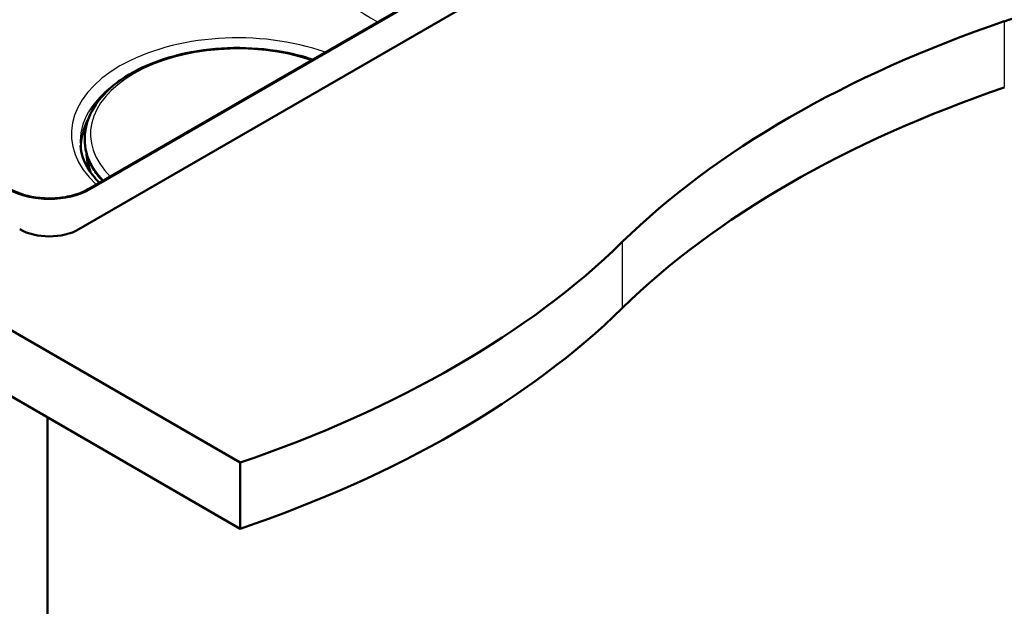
# Model space of a CAD drawing. Header units: millimetres. Extents: x 100 to 2000, y 93 to 2870.
# Tile 5 of 8: x 1344 to 1709, y 1288 to 1505. Entities that reach past the tile are written whole.
import ezdxf

# ---------------------------------------------------------------- set-up
doc = ezdxf.new("R2010")
doc.units = ezdxf.units.MM
doc.header["$LTSCALE"] = 10
doc.layers.add('Visible Edges(ISO)', color=7, linetype='Continuous', lineweight=50)
doc.layers.add('Visible Tangent Edges(ISO)', color=7, linetype='Continuous', lineweight=25)

msp = doc.modelspace()

# ---------------------------------------------------------------- linework, layer by layer
at = {"layer": 'Visible Edges(ISO)'}
for p, q in [((930.99, 1626.84), (1425.97, 1341.07)), ((1700.68, 1620.51), (1366.22, 1427.41)), ((1673.64, 1617.76), (1369.65, 1442.25)), ((1425.97, 1316.57), (930.99, 1602.34)), ((1380.66, 1481.91), (1380.66, 1481.9)), ((1382.19, 1483), (1380.87, 1482.24)), ((1368.41, 1462.2), (1368.39, 1461.89)), ((1354.55, 1357.8), (1354.55, 752.78)), ((1425.97, 1341.07), (1425.97, 1316.57))]:
    msp.add_line(p, q, dxfattribs=at)
for centre, major_axis, start_param, end_param in [((1505.66, 1703.3), (400, 0), 5.245107, 5.750467), ((1911.96, 1305.43), (400, 0), 2.103514, 2.608875), ((1911.96, 1280.93), (-400, 0), 5.245107, 5.750467), ((1355.26, 1433.74), (-15.5, 0), 0.785398, 2.356194), ((1222.82, 1540), (400, 0), 5.245107, 5.750467), ((1222.82, 1515.51), (-400, 0), 2.103514, 2.608875)]:
    msp.add_ellipse(centre, major_axis=major_axis, ratio=0.57735, start_param=start_param, end_param=end_param, dxfattribs=at)
for points, knots in [([(1368.41, 1462.2), (1368.63, 1465.69), (1369.77, 1469.14), (1373.74, 1475.74), (1376.66, 1478.86), (1384.03, 1484.48), (1388.55, 1486.95), (1398.66, 1490.91), (1404.25, 1492.41), (1415.92, 1494.27), (1422, 1494.65), (1434.05, 1494.27), (1440.02, 1493.51), (1448.08, 1491.65), (1450.46, 1490.99), (1452.75, 1490.23)], [3.964057, 3.964057, 3.964057, 3.964057, 4.261716, 4.261716, 4.575412, 4.575412, 4.901008, 4.901008, 5.227362, 5.227362, 5.55263, 5.55263, 5.877567, 5.877567, 6.018851, 6.018851, 6.018851, 6.018851]), ([(1380.66, 1481.91), (1380.66, 1481.94), (1380.66, 1481.97), (1380.68, 1482.02), (1380.69, 1482.05), (1380.72, 1482.1), (1380.73, 1482.12), (1380.77, 1482.16), (1380.79, 1482.18), (1380.83, 1482.21), (1380.85, 1482.22), (1380.87, 1482.24)], [2.3837817, 2.3837817, 2.3837817, 2.3837817, 2.5353439, 2.5353439, 2.6869061, 2.6869061, 2.8384683, 2.8384683, 2.9900305, 2.9900305, 3.1415927, 3.1415927, 3.1415927, 3.1415927]), ([(1368.39, 1461.89), (1368.29, 1460.26), (1368.39, 1458.63), (1369.02, 1455.4), (1369.54, 1453.8), (1370.99, 1450.67), (1371.91, 1449.13), (1373.62, 1446.85), (1374.27, 1446.08), (1374.96, 1445.32)], [2.3191281, 2.3191281, 2.3191281, 2.3191281, 2.4677515, 2.4677515, 2.616375, 2.616375, 2.7649984, 2.7649984, 2.8436945, 2.8436945, 2.8436945, 2.8436945]), ([(1366.76, 1458.37), (1367.07, 1454.79), (1368.51, 1451.16), (1371.95, 1446.63), (1372.82, 1445.62), (1373.79, 1444.64)], [2.4056604, 2.4056604, 2.4056604, 2.4056604, 2.7690874, 2.7690874, 2.8740572, 2.8740572, 2.8740572, 2.8740572]), ([(1340.86, 1442.25), (1341.59, 1441.83), (1342.37, 1441.44), (1344.05, 1440.74), (1344.94, 1440.42), (1346.8, 1439.86), (1347.77, 1439.62), (1349.78, 1439.24), (1350.81, 1439.09), (1352.9, 1438.88), (1353.96, 1438.83), (1356.08, 1438.82), (1357.14, 1438.86), (1359.24, 1439.03), (1360.28, 1439.17), (1362.3, 1439.53), (1363.28, 1439.75), (1365.17, 1440.28), (1366.08, 1440.59), (1367.91, 1441.33), (1368.82, 1441.77), (1369.65, 1442.25)], [-0.7816, -0.7816, -0.7816, -0.7816, -0.627891, -0.627891, -0.474135, -0.474135, -0.320152, -0.320152, -0.165946, -0.165946, -0.011594, -0.011594, 0.14281, 0.14281, 0.297175, 0.297175, 0.451409, 0.451409, 0.605428, 0.605428, 0.7816, 0.7816, 0.7816, 0.7816])]:
    msp.add_open_spline(points, degree=3, knots=knots, dxfattribs=at)
at = {"layer": 'Visible Tangent Edges(ISO)'}
for p, q in [((1370.4, 1442.18), (1674.39, 1617.69)), ((1708.81, 1504.37), (1708.81, 1479.87)), ((1380.98, 1482.22), (1381.54, 1482.55)), ((1567.39, 1422.72), (1567.39, 1398.22))]:
    msp.add_line(p, q, dxfattribs=at)
for centre, major_axis, ratio, start_param, end_param in [((1424.98, 1462.69), (-61.59, 0), 0.57735, 4.15771, 6.837865), ((1424.98, 1462.69), (-54.48, 0), 0.57735, 4.188474, 6.8071), ((1424.98, 1460.04), (-58.28, 0), 0.57735, 5.580913, 6.332651), ((1381.26, 1481.88), (-0.599, 0.028), 0.606775, 0, 0.02248), ((1381.26, 1482.04), (-0.4, 0.019), 0.606775, 5.525374, 6.300434), ((1380.97, 1482.06), (-0.1, 0.173), 0.57735, 5.445427, 6.283185), ((1424.98, 1458.33), (-58.14, 0), 0.57735, 5.931697, 6.306394), ((1424.98, 1457.86), (-57.91, 0), 0.57735, 6.00256, 6.34402), ((1424.98, 1460.68), (-56.63, 0), 0.57735, 6.246119, 6.771891), ((1424.98, 1460.99), (-56.61, 0), 0.57735, 6.246119, 6.778918), ((1424.98, 1456.22), (-56.25, 0), 0.57735, 6.26398, 6.497818), ((1424.98, 1455.95), (-55.73, 0), 0.57735, 0.036777, 0.255423), ((1355.26, 1451.05), (21.5, 0), 0.581753, 3.930789, 5.493989), ((1370.4, 1440.95), (-0.75, 1.3), 0.57735, 5.497787, 6.283185)]:
    msp.add_ellipse(centre, major_axis=major_axis, ratio=ratio, start_param=start_param, end_param=end_param, dxfattribs=at)
for points, knots in [([(1251.25, 1493.99), (1252.76, 1494.81), (1254.27, 1495.64), (1262.84, 1500.34), (1269.91, 1504.24), (1293.16, 1517.2), (1309.35, 1526.41), (1341.27, 1545.02), (1357.01, 1554.4), (1372.71, 1563.91)], [15.826584, 15.826584, 15.826584, 15.826584, 16.464848, 16.464848, 19.452184, 19.452184, 26.285662, 26.285662, 32.929696, 32.929696, 32.929696, 32.929696]), ([(1379.79, 1563.82), (1385.26, 1560.36), (1390.74, 1556.91), (1409.11, 1545.35), (1422.02, 1537.28), (1448.87, 1520.75), (1462.84, 1512.31), (1476.82, 1504.12)], [0, 0, 0, 0, 2.326662, 2.326662, 7.799752, 7.799752, 13.674382, 13.674382, 13.674382, 13.674382])]:
    msp.add_open_spline(points, degree=3, knots=knots, dxfattribs=at)

doc.saveas('drawing.dxf')
